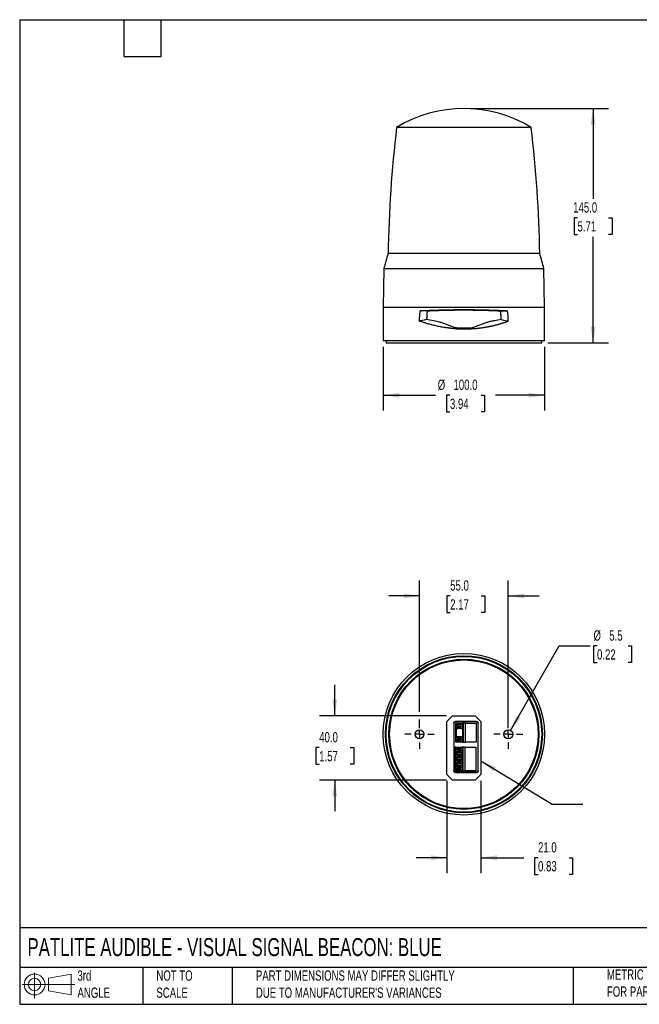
# Model space of a CAD drawing. Header units: millimetres. Extents: x 19 to 819, y 19 to 629.
# Tile 1 of 2: x 19 to 403, y 19 to 629. Entities that reach past the tile are written whole.
import ezdxf

# ---------------------------------------------------------------- set-up
doc = ezdxf.new("R2010")
doc.units = ezdxf.units.MM
doc.header["$LTSCALE"] = 3
doc.linetypes.add('SLD-Center', pattern=[19.05, 15.24, -1.27, 1.27, -1.27])
doc.linetypes.add('SLD-Solid', pattern=[0])
doc.layers.add('CENTER', color=40, linetype='SLD-Center')
doc.layers.add('SLD-DEFPOINTS', color=7, linetype='Continuous')
doc.layers.add('DIMENSIONS', color=140, linetype='SLD-Solid', lineweight=25)
doc.layers.add('TEXT', color=140, linetype='SLD-Solid', lineweight=25)
doc.styles.add('SLDTEXTSTYLE0', font='TXT', dxfattribs={"width": 0.7})
doc.dimstyles.new('SLDDIMSTYLE0', dxfattribs={"dimtxt": 6.474023, "dimasz": 9.906, "dimexe": 0, "dimexo": 0.0625, "dimgap": 1.618506, "dimtad": 0, "dimtih": 1, "dimtoh": 1, "dimrnd": 1e-09, "dimzin": 4, "dimdsep": 46, "dimtxsty": 'SLDTEXTSTYLE0', "dimsah": 1, "dimcen": 0.09, "dimadec": 0, "dimazin": 1, "dimtfac": 1, "dimtofl": 0, "dimtmove": 0, "dimatfit": 3, "dimfxl": 0, "dimfrac": 2, "dimtolj": 1, "dimtzin": 12, "dimarcsym": 0})
doc.dimstyles.new('SLDDIMSTYLE1', dxfattribs={"dimtxt": 6.474023, "dimasz": 9.906, "dimexe": 0, "dimexo": 0.0625, "dimgap": 1.618506, "dimtad": 0, "dimtih": 1, "dimtoh": 1, "dimrnd": 1e-09, "dimzin": 4, "dimdsep": 46, "dimtxsty": 'SLDTEXTSTYLE0', "dimsah": 1, "dimcen": 0.09, "dimadec": 0, "dimazin": 1, "dimtfac": 1, "dimtmove": 0, "dimatfit": 0, "dimfxl": 0, "dimfrac": 2, "dimtolj": 1, "dimtzin": 12, "dimarcsym": 0})
doc.dimstyles.new('SLDDIMSTYLE2', dxfattribs={"dimtxt": 6.474023, "dimasz": 9.906, "dimexe": 0, "dimexo": 0.0625, "dimgap": 1.618506, "dimtad": 0, "dimtih": 1, "dimtoh": 1, "dimrnd": 1e-09, "dimzin": 12, "dimdsep": 46, "dimtxsty": 'SLDTEXTSTYLE0', "dimsah": 1, "dimcen": 0, "dimadec": 0, "dimazin": 3, "dimtfac": 1, "dimtofl": 0, "dimtmove": 0, "dimatfit": 3, "dimfxl": 0, "dimfrac": 2, "dimtolj": 1, "dimtzin": 12, "dimarcsym": 0})
doc.dimstyles.new('SLDDIMSTYLE3', dxfattribs={"dimtxt": 0.18, "dimasz": 9.906, "dimexe": 0, "dimexo": 0.0625, "dimgap": 0, "dimtad": 0, "dimtih": 1, "dimtoh": 1, "dimdec": 0, "dimrnd": 1e-09, "dimzin": 0, "dimdsep": 46, "dimtxsty": 'Standard', "dimsah": 1, "dimcen": 0.09, "dimadec": 0, "dimazin": 0, "dimtfac": 9.906, "dimtdec": 0, "dimtofl": 0, "dimtmove": 0, "dimatfit": 3, "dimfxl": 0, "dimfrac": 2, "dimtolj": 1, "dimtzin": 0, "dimarcsym": 0})

# ---------------------------------------------------------------- blocks, each defined once
blk = doc.blocks.new('Block11')
at = {"color": 7, "linetype": 'SLD-Solid', "lineweight": 18}
for p, q in [((7.77, 15.93), (7.77, 0)), ((16.44, 12.5), (30.53, 15.1)), ((16.44, 4.79), (16.44, 12.5)), ((30.53, 15.1), (30.53, 2.19)), ((0, 8.65), (32.62, 8.65)), ((16.44, 4.79), (30.53, 2.19))]:
    blk.add_line(p, q, dxfattribs=at)
for radius in [6.45, 3.86]:
    blk.add_circle((7.77, 8.65), radius, dxfattribs=at)
blk = doc.blocks.new('Block12')
at = {"layer": 'SLD-DEFPOINTS'}
blk.add_blockref('Block11', (0, 0), dxfattribs=at)
blk = doc.blocks.new('_D')
at = {"layer": 'DIMENSIONS'}
for p, q in [((244.22, 426.05), (244.22, 386.63)), ((344.22, 426.05), (344.22, 386.63)), ((244.22, 396.15), (276.56, 396.15)), ((285.59, 396.15), (283.42, 396.15)), ((283.42, 396.15), (283.42, 385.86)), ((304.83, 396.15), (307.01, 396.15)), ((307.01, 396.15), (307.01, 385.86)), ((344.22, 396.15), (313.86, 396.15)), ((283.42, 385.86), (285.59, 385.86)), ((307.01, 385.86), (304.83, 385.86))]:
    blk.add_line(p, q, dxfattribs=at)
for points in [[(244.22, 396.15), (254.13, 394.63), (254.13, 397.68)], [(344.22, 396.15), (334.31, 397.68), (334.31, 394.63)]]:
    blk.add_solid(points, dxfattribs=at)
at = {"layer": 'DIMENSIONS', "char_height": 6.35, "attachment_point": 1, "style": 'SLDTEXTSTYLE0'}
for s, insert in [('%%c', (278.01, 405.79)), ('100.0', (287.79, 405.79)), ('3.94', (285.59, 394.05))]:
    blk.add_mtext(s, dxfattribs=dict(at, insert=insert))
blk = doc.blocks.new('_D_1')
at = {"layer": 'DIMENSIONS'}
for p, q in [((298.03, 573.66), (383.75, 573.66)), ((374.22, 573.66), (374.22, 517.72)), ((364.6, 505.98), (362.43, 505.98)), ((362.43, 505.98), (362.43, 495.69)), ((383.84, 505.98), (386.01, 505.98)), ((386.01, 505.98), (386.01, 495.69)), ((362.43, 495.69), (364.6, 495.69)), ((374.22, 428.66), (374.22, 494.24)), ((386.01, 495.69), (383.84, 495.69)), ((346.23, 428.66), (383.75, 428.66))]:
    blk.add_line(p, q, dxfattribs=at)
for points in [[(374.22, 573.66), (372.7, 563.76), (375.74, 563.76)], [(374.22, 428.66), (375.74, 438.57), (372.7, 438.57)]]:
    blk.add_solid(points, dxfattribs=at)
at = {"layer": 'DIMENSIONS', "char_height": 6.35, "attachment_point": 1, "style": 'SLDTEXTSTYLE0'}
for s, insert in [('145.0', (361.91, 515.61)), ('5.71', (364.6, 503.88))]:
    blk.add_mtext(s, dxfattribs=dict(at, insert=insert))
blk = doc.blocks.new('_D_2')
at = {"layer": 'DIMENSIONS'}
for p, q in [((266.72, 200.03), (266.72, 281.44)), ((321.72, 190.06), (321.72, 281.44)), ((266.72, 271.91), (247.67, 271.91)), ((285.74, 271.91), (283.57, 271.91)), ((283.57, 271.91), (283.57, 261.63)), ((304.98, 271.91), (307.15, 271.91)), ((307.15, 271.91), (307.15, 261.63)), ((321.72, 271.91), (340.77, 271.91)), ((283.57, 261.63), (285.74, 261.63)), ((307.15, 261.63), (304.98, 261.63)), ((266.72, 190.06), (266.72, 195.46))]:
    blk.add_line(p, q, dxfattribs=at)
for points in [[(266.72, 271.91), (256.81, 273.44), (256.81, 270.39)], [(321.72, 271.91), (331.63, 270.39), (331.63, 273.44)]]:
    blk.add_solid(points, dxfattribs=at)
at = {"layer": 'DIMENSIONS', "char_height": 6.35, "attachment_point": 1, "style": 'SLDTEXTSTYLE0'}
for s, insert in [('55.0', (285.74, 281.55)), ('2.17', (285.74, 269.81))]:
    blk.add_mtext(s, dxfattribs=dict(at, insert=insert))
blk = doc.blocks.new('_D_3')
at = {"layer": 'DIMENSIONS'}
for p, q in [((214.22, 197.75), (214.22, 216.8)), ((283.41, 197.75), (204.7, 197.75)), ((204.6, 177.96), (202.43, 177.96)), ((202.43, 177.96), (202.43, 167.67)), ((223.84, 177.96), (226.01, 177.96)), ((226.01, 177.96), (226.01, 167.67)), ((202.43, 167.67), (204.6, 167.67)), ((226.01, 167.67), (223.84, 167.67)), ((283.41, 157.75), (204.7, 157.75)), ((214.22, 157.75), (214.22, 138.7))]:
    blk.add_line(p, q, dxfattribs=at)
for points in [[(214.22, 197.75), (215.74, 207.65), (212.7, 207.65)], [(214.22, 157.75), (212.7, 147.84), (215.74, 147.84)]]:
    blk.add_solid(points, dxfattribs=at)
at = {"layer": 'DIMENSIONS', "char_height": 6.35, "attachment_point": 1, "style": 'SLDTEXTSTYLE0'}
for s, insert in [('40.0', (204.6, 187.6)), ('1.57', (204.6, 175.86))]:
    blk.add_mtext(s, dxfattribs=dict(at, insert=insert))
blk = doc.blocks.new('_D_4')
at = {"layer": 'DIMENSIONS'}
for p, q in [((283.72, 157.44), (283.72, 100.26)), ((304.72, 157.44), (304.72, 100.26)), ((283.72, 109.79), (264.67, 109.79)), ((304.72, 109.79), (331.36, 109.79)), ((340.14, 109.79), (337.96, 109.79)), ((337.96, 109.79), (337.96, 99.5)), ((359.37, 109.79), (361.55, 109.79)), ((361.55, 109.79), (361.55, 99.5)), ((337.96, 99.5), (340.14, 99.5)), ((361.55, 99.5), (359.37, 99.5))]:
    blk.add_line(p, q, dxfattribs=at)
for points in [[(283.72, 109.79), (273.81, 111.31), (273.81, 108.26)], [(304.72, 109.79), (314.63, 108.26), (314.63, 111.31)]]:
    blk.add_solid(points, dxfattribs=at)
at = {"layer": 'DIMENSIONS', "char_height": 6.35, "attachment_point": 1, "style": 'SLDTEXTSTYLE0'}
for s, insert in [('21.0', (340.14, 119.42)), ('0.83', (340.14, 107.68))]:
    blk.add_mtext(s, dxfattribs=dict(at, insert=insert))
blk = doc.blocks.new('_D_5')
at = {"layer": 'DIMENSIONS'}
for p, q in [((323.1, 188.63), (353.29, 240.92)), ((353.29, 240.92), (372.34, 240.92)), ((376.69, 240.92), (374.51, 240.92)), ((374.51, 240.92), (374.51, 230.63)), ((395.92, 240.92), (398.1, 240.92)), ((398.1, 240.92), (398.1, 230.63)), ((374.51, 230.63), (376.69, 230.63)), ((398.1, 230.63), (395.92, 230.63))]:
    blk.add_line(p, q, dxfattribs=at)
blk.add_solid([(323.1, 188.63), (329.37, 196.44), (326.73, 197.97)], dxfattribs=at)
at = {"layer": 'DIMENSIONS', "char_height": 6.35, "attachment_point": 1, "style": 'SLDTEXTSTYLE0'}
for s, insert in [('%%c', (374.49, 250.56)), ('5.5', (384.27, 250.56)), ('0.22', (376.69, 238.82))]:
    blk.add_mtext(s, dxfattribs=dict(at, insert=insert))
blk = doc.blocks.new('SW_CENTERMARKSYMBOL_0')
at = {"layer": 'CENTER', "color": 0}
for p, q in [((0, 5.08), (0, 9.04)), ((-5.08, 0), (-9.04, 0)), ((0, 0), (-2.54, 0)), ((0, 0), (0, 2.54)), ((0, 0), (0, -2.54)), ((0, 0), (2.54, 0)), ((5.08, 0), (9.04, 0)), ((0, -5.08), (0, -9.04))]:
    blk.add_line(p, q, dxfattribs=at)
blk = doc.blocks.new('SW_CENTERMARKSYMBOL_1')
at = {"layer": 'CENTER', "color": 0}
for p, q in [((0, 5.08), (0, 9.04)), ((-5.08, 0), (-9.04, 0)), ((0, 0), (-2.54, 0)), ((0, 0), (0, 2.54)), ((0, 0), (0, -2.54)), ((0, 0), (2.54, 0)), ((5.08, 0), (9.04, 0)), ((0, -5.08), (0, -9.04))]:
    blk.add_line(p, q, dxfattribs=at)

msp = doc.modelspace()

# ---------------------------------------------------------------- linework, layer by layer
for p, q in [((335.902, 561.945), (252.539, 561.945)), ((341.176, 483.803), (247.265, 483.803)), ((244.639, 474.661), (244.221, 450.661)), ((244.639, 474.661), (343.802, 474.661)), ((344.221, 450.661), (343.802, 474.661)), ((244.221, 450.661), (244.221, 429.861)), ((244.221, 450.661), (344.221, 450.661)), ((271.537, 448.419), (267.221, 448.461)), ((316.904, 448.419), (321.221, 448.461)), ((344.221, 429.861), (344.221, 450.661)), ((288.239, 437.402), (288.236, 437.387)), ((344.221, 429.861), (244.221, 429.861)), ((246.021, 429.861), (246.021, 428.661)), ((246.021, 428.661), (294.221, 428.661)), ((294.221, 428.661), (342.421, 428.661)), ((342.421, 428.661), (342.421, 429.861)), ((283.721, 194.246), (287.221, 197.746)), ((287.221, 197.746), (301.221, 197.746)), ((301.221, 197.746), (304.721, 194.246)), ((283.721, 161.246), (283.721, 194.246)), ((287.968, 193.199), (287.968, 163.593)), ((288.101, 193.067), (287.968, 193.199)), ((288.101, 163.726), (288.101, 193.067)), ((302.074, 194.199), (288.968, 194.199)), ((288.968, 194.199), (289.1, 194.066)), ((289.1, 194.066), (301.941, 194.066)), ((289.171, 181.336), (289.171, 193.156)), ((289.484, 193.156), (289.171, 193.156)), ((289.484, 193.156), (289.484, 192.173)), ((289.484, 184.553), (289.484, 189.94)), ((290.138, 192.056), (289.508, 192.056)), ((289.508, 190.056), (290.138, 190.056)), ((289.516, 190.056), (289.516, 192.056)), ((289.718, 193.156), (289.718, 192.487)), ((289.718, 193.156), (293.405, 193.156)), ((289.718, 184.867), (289.718, 189.626)), ((290.138, 192.396), (290.138, 191.556)), ((290.138, 192.396), (292.344, 192.396)), ((290.562, 191.338), (290.138, 191.556)), ((290.138, 191.556), (292.344, 191.556)), ((290.562, 190.775), (290.138, 190.556)), ((290.138, 190.556), (290.138, 189.716)), ((292.344, 190.556), (290.138, 190.556)), ((292.344, 189.716), (290.138, 189.716)), ((290.562, 191.338), (292.768, 191.338)), ((290.562, 191.338), (290.562, 190.775)), ((290.562, 190.775), (292.768, 190.775)), ((292.344, 191.556), (292.344, 192.396)), ((293.405, 192.396), (292.344, 192.396)), ((292.344, 191.556), (292.768, 191.338)), ((292.344, 190.556), (292.768, 190.775)), ((292.344, 189.716), (292.344, 190.556)), ((292.344, 189.716), (293.405, 189.716)), ((292.768, 190.775), (292.768, 191.338)), ((293.405, 193.156), (293.405, 192.396)), ((293.829, 193.156), (293.405, 193.156)), ((293.405, 192.396), (293.405, 189.716)), ((293.405, 189.716), (293.405, 184.776)), ((293.829, 193.156), (293.829, 181.336)), ((295.052, 193.156), (293.829, 193.156)), ((295.052, 193.156), (295.052, 181.336)), ((295.052, 193.156), (301.871, 193.156)), ((301.871, 193.156), (301.871, 181.336)), ((301.941, 194.066), (302.074, 194.199)), ((303.073, 193.199), (302.94, 193.067)), ((302.94, 193.067), (302.94, 163.726)), ((303.073, 163.593), (303.073, 193.199)), ((304.721, 194.246), (304.721, 161.246)), ((290.138, 184.436), (289.508, 184.436)), ((289.516, 182.436), (289.516, 184.436)), ((290.138, 184.776), (290.138, 183.936)), ((290.138, 184.776), (292.344, 184.776)), ((290.138, 183.936), (292.344, 183.936)), ((290.138, 183.936), (290.562, 183.718)), ((290.138, 182.936), (290.562, 183.155)), ((290.138, 182.936), (290.138, 182.096)), ((292.344, 182.936), (290.138, 182.936)), ((292.768, 183.718), (290.562, 183.718)), ((290.562, 183.718), (290.562, 183.155)), ((292.768, 183.155), (290.562, 183.155)), ((292.344, 183.936), (292.344, 184.776)), ((292.344, 184.776), (293.405, 184.776)), ((292.768, 183.718), (292.344, 183.936)), ((292.768, 183.155), (292.344, 182.936)), ((292.344, 182.096), (292.344, 182.936)), ((292.768, 183.155), (292.768, 183.718)), ((293.405, 184.776), (293.405, 182.096)), ((288.871, 163.636), (288.871, 178.336)), ((289.184, 178.336), (288.871, 178.336)), ((289.484, 181.336), (289.171, 181.336)), ((289.184, 178.336), (289.184, 177.353)), ((289.838, 177.236), (289.208, 177.236)), ((289.216, 175.236), (289.216, 177.236)), ((289.418, 178.336), (289.418, 177.667)), ((289.418, 178.336), (293.105, 178.336)), ((289.484, 181.336), (289.484, 182.32)), ((289.718, 181.336), (289.484, 181.336)), ((289.508, 182.436), (290.138, 182.436)), ((289.718, 182.006), (289.718, 181.336)), ((293.405, 181.336), (289.718, 181.336)), ((289.838, 177.576), (289.838, 176.736)), ((289.838, 177.576), (292.044, 177.576)), ((292.344, 182.096), (290.138, 182.096)), ((292.044, 176.736), (292.044, 177.576)), ((293.105, 177.576), (292.044, 177.576)), ((292.344, 182.096), (293.405, 182.096)), ((293.105, 178.336), (293.105, 177.576)), ((293.529, 178.336), (293.105, 178.336)), ((293.105, 177.576), (293.105, 174.896)), ((293.405, 182.096), (293.405, 181.336)), ((293.405, 181.336), (293.829, 181.336)), ((293.529, 178.336), (293.529, 163.636)), ((294.752, 178.336), (293.529, 178.336)), ((293.829, 181.336), (295.052, 181.336)), ((294.752, 178.336), (294.752, 163.636)), ((294.752, 178.336), (301.571, 178.336)), ((301.871, 181.336), (295.052, 181.336)), ((301.571, 178.336), (301.571, 163.636)), ((289.184, 173.853), (289.184, 175.12)), ((289.184, 171.621), (289.184, 170.352)), ((289.208, 175.236), (289.838, 175.236)), ((289.838, 173.736), (289.208, 173.736)), ((289.208, 171.736), (289.838, 171.736)), ((289.216, 171.736), (289.216, 173.736)), ((289.418, 174.806), (289.418, 174.167)), ((289.418, 171.306), (289.418, 170.667)), ((289.838, 176.736), (292.044, 176.736)), ((290.262, 176.518), (289.838, 176.736)), ((290.262, 175.955), (289.838, 175.736)), ((289.838, 175.736), (289.838, 174.896)), ((289.838, 175.736), (292.044, 175.736)), ((292.044, 174.896), (289.838, 174.896)), ((289.838, 174.076), (289.838, 173.236)), ((289.838, 174.076), (292.044, 174.076)), ((289.838, 173.236), (290.262, 173.018)), ((289.838, 173.236), (292.044, 173.236)), ((290.262, 172.455), (289.838, 172.236)), ((289.838, 172.236), (289.838, 171.396)), ((292.044, 172.236), (289.838, 172.236)), ((292.044, 171.396), (289.838, 171.396)), ((290.262, 176.518), (292.468, 176.518)), ((290.262, 176.518), (290.262, 175.955)), ((290.262, 175.955), (292.468, 175.955)), ((290.262, 173.018), (292.468, 173.018)), ((290.262, 173.018), (290.262, 172.455)), ((292.468, 172.455), (290.262, 172.455)), ((292.044, 176.736), (292.468, 176.518)), ((292.044, 175.736), (292.468, 175.955)), ((292.044, 174.896), (292.044, 175.736)), ((293.105, 174.896), (292.044, 174.896)), ((292.044, 173.236), (292.044, 174.076)), ((292.044, 174.076), (293.105, 174.076)), ((292.468, 173.018), (292.044, 173.236)), ((292.044, 172.236), (292.468, 172.455)), ((292.044, 171.396), (292.044, 172.236)), ((293.105, 171.396), (292.044, 171.396)), ((292.468, 175.955), (292.468, 176.518)), ((292.468, 172.455), (292.468, 173.018)), ((293.105, 174.076), (293.105, 174.896)), ((293.105, 174.076), (293.105, 171.396)), ((293.105, 170.576), (293.105, 171.396)), ((289.184, 168.121), (289.184, 166.852)), ((289.184, 164.621), (289.184, 163.636)), ((289.838, 170.236), (289.208, 170.236)), ((289.208, 168.236), (289.838, 168.236)), ((289.838, 166.736), (289.208, 166.736)), ((289.208, 164.736), (289.838, 164.736)), ((289.216, 168.236), (289.216, 170.236)), ((289.216, 164.736), (289.216, 166.736)), ((289.418, 167.806), (289.418, 167.167)), ((289.838, 170.576), (289.838, 169.736)), ((289.838, 170.576), (292.044, 170.576)), ((289.838, 169.736), (290.262, 169.518)), ((289.838, 169.736), (292.044, 169.736)), ((290.262, 168.955), (289.838, 168.736)), ((289.838, 168.736), (289.838, 167.896)), ((292.044, 168.736), (289.838, 168.736)), ((292.044, 167.896), (289.838, 167.896)), ((289.838, 167.076), (289.838, 166.236)), ((289.838, 167.076), (292.044, 167.076)), ((289.838, 166.236), (290.262, 166.018)), ((292.044, 166.236), (289.838, 166.236)), ((289.838, 165.236), (290.262, 165.455)), ((289.838, 165.236), (289.838, 164.396)), ((292.044, 165.236), (289.838, 165.236)), ((290.262, 169.518), (292.468, 169.518)), ((290.262, 169.518), (290.262, 168.955)), ((292.468, 168.955), (290.262, 168.955)), ((292.468, 166.018), (290.262, 166.018)), ((290.262, 166.018), (290.262, 165.455)), ((292.468, 165.455), (290.262, 165.455)), ((292.044, 169.736), (292.044, 170.576)), ((292.044, 170.576), (293.105, 170.576)), ((292.468, 169.518), (292.044, 169.736)), ((292.044, 168.736), (292.468, 168.955)), ((292.044, 167.896), (292.044, 168.736)), ((293.105, 167.896), (292.044, 167.896)), ((292.044, 166.236), (292.044, 167.076)), ((292.044, 167.076), (293.105, 167.076)), ((292.468, 166.018), (292.044, 166.236)), ((292.468, 165.455), (292.044, 165.236)), ((292.044, 164.396), (292.044, 165.236)), ((292.468, 168.955), (292.468, 169.518)), ((292.468, 165.455), (292.468, 166.018)), ((293.105, 170.576), (293.105, 167.896)), ((293.105, 167.076), (293.105, 167.896)), ((293.105, 167.076), (293.105, 164.396)), ((287.221, 157.746), (283.721, 161.246)), ((287.968, 163.593), (288.101, 163.726)), ((289.184, 163.636), (288.871, 163.636)), ((289.1, 162.727), (288.968, 162.594)), ((288.968, 162.594), (302.074, 162.594)), ((301.941, 162.727), (289.1, 162.727)), ((289.418, 164.306), (289.418, 163.636)), ((293.105, 163.636), (289.418, 163.636)), ((292.044, 164.396), (289.838, 164.396)), ((292.044, 164.396), (293.105, 164.396)), ((293.105, 164.396), (293.105, 163.636)), ((293.105, 163.636), (293.529, 163.636)), ((293.529, 163.636), (294.752, 163.636)), ((301.571, 163.636), (294.752, 163.636)), ((304.721, 161.246), (301.221, 157.746)), ((302.074, 162.594), (301.941, 162.727)), ((302.94, 163.726), (303.073, 163.593)), ((301.221, 157.746), (287.221, 157.746))]:
    msp.add_line(p, q)
at = {"flags": 128}
for points in [[(267.741, 442.275), (267.169, 442.155), (266.721, 442.061)], [(269.681, 442.682), (268.594, 442.454), (267.741, 442.275)], [(271.146, 442.989), (270.325, 442.817), (269.681, 442.682)], [(317.295, 442.989), (318.19, 442.801), (318.893, 442.654)], [(318.893, 442.654), (319.884, 442.446), (320.662, 442.283)], [(320.662, 442.283), (321.255, 442.159), (321.721, 442.061)], [(288.326, 437.793), (288.283, 437.598), (288.239, 437.402)], [(288.385, 438.058), (288.356, 437.926), (288.326, 437.793)], [(300.103, 437.846), (300.079, 437.952), (300.056, 438.058)], [(300.13, 437.724), (300.117, 437.785), (300.103, 437.846)], [(300.205, 437.387), (300.168, 437.555), (300.13, 437.724)]]:
    msp.add_lwpolyline(points, dxfattribs=at)
for centre, radius in [((294.221, 186.246), 50), ((294.221, 186.246), 48.617), ((294.221, 186.246), 48.6), ((294.221, 186.246), 48.2), ((294.221, 186.246), 46.5), ((294.221, 186.246), 46), ((266.721, 186.246), 2.75), ((321.721, 186.246), 2.75)]:
    msp.add_circle(centre, radius)
for centre, radius, start, end in [((294.221, 493.661), 80, 58.599006, 121.400994), ((1007.17, 471.767), 760, 173.185513, 179.092549), ((-418.729, 471.767), 760, 0.907451, 6.814487), ((438.128, 424.042), 200, 162.613987, 165.339068), ((150.313, 424.042), 200, 14.660932, 17.386013)]:
    msp.add_arc(centre, radius, start, end)
for points, knots in [([(266.721, 442.061), (266.721, 442.256), (266.723, 442.644), (266.736, 443.227), (266.756, 443.81), (266.785, 444.392), (266.822, 444.974), (266.868, 445.556), (266.921, 446.138), (266.983, 446.719), (267.054, 447.301), (267.132, 447.882), (267.191, 448.268), (267.221, 448.461)], [0, 0, 0, 0, 0.0905782, 0.1811451, 0.2717267, 0.3623487, 0.4530372, 0.5438178, 0.6347163, 0.7257584, 0.8169694, 0.9083749, 1, 1, 1, 1]), ([(267.221, 448.461), (267.415, 448.471), (267.801, 448.491), (268.383, 448.52), (268.963, 448.549), (269.54, 448.577), (270.115, 448.603), (270.686, 448.63), (271.254, 448.655), (271.819, 448.68), (272.38, 448.703), (272.936, 448.726), (273.862, 448.764), (275.159, 448.813), (276.832, 448.872), (278.49, 448.925), (280.061, 448.97), (281.55, 449.008), (282.963, 449.04), (284.378, 449.069), (285.792, 449.093), (287.206, 449.114), (288.618, 449.132), (290.026, 449.145), (291.43, 449.154), (292.827, 449.16), (293.757, 449.161), (294.221, 449.161)], [0, 0, 0, 0, 0.0242337, 0.0481796, 0.0718376, 0.0952077, 0.1182901, 0.1410846, 0.1635914, 0.1858103, 0.2077414, 0.2293848, 0.2507404, 0.3150853, 0.3780561, 0.439653, 0.4998767, 0.5511655, 0.6021698, 0.6528898, 0.703326, 0.7534786, 0.803348, 0.8529345, 0.9022384, 0.9512601, 1, 1, 1, 1]), ([(271.528, 448.361), (271.503, 448.183), (271.451, 447.825), (271.385, 447.288), (271.326, 446.751), (271.276, 446.214), (271.234, 445.677), (271.2, 445.139), (271.174, 444.602), (271.156, 444.064), (271.146, 443.526), (271.146, 443.168), (271.146, 442.989)], [0, 0, 0, 0, 0.1007327, 0.2012216, 0.3014969, 0.4015888, 0.5015277, 0.6013441, 0.7010688, 0.8007324, 0.9003659, 1, 1, 1, 1]), ([(271.537, 448.419), (271.734, 448.428), (272.122, 448.445), (272.701, 448.471), (273.267, 448.495), (273.82, 448.519), (274.359, 448.541), (274.885, 448.562), (275.397, 448.582), (275.895, 448.6), (276.379, 448.618), (277.623, 448.663), (279.623, 448.728), (282.488, 448.805), (285.362, 448.866), (288.307, 448.91), (291.237, 448.937), (294.173, 448.946), (297.095, 448.938), (300.023, 448.912), (303, 448.868), (305.31, 448.819), (306.965, 448.778), (307.972, 448.75), (309.007, 448.72), (310.068, 448.687), (311.154, 448.651), (312.266, 448.611), (313.4, 448.568), (314.555, 448.522), (315.73, 448.472), (316.509, 448.437), (316.904, 448.419)], [0, 0, 0, 0, 0.0143573, 0.0282857, 0.0417932, 0.0548871, 0.0675739, 0.0798599, 0.0917506, 0.1032512, 0.1143663, 0.1251001, 0.1885483, 0.2492806, 0.314021, 0.3746555, 0.4375258, 0.4996154, 0.5598472, 0.6217858, 0.6850632, 0.7499902, 0.7713857, 0.7935442, 0.81648, 0.8402086, 0.8647466, 0.890111, 0.9163125, 0.9433576, 0.9712519, 1, 1, 1, 1]), ([(294.221, 449.161), (294.464, 449.161), (294.952, 449.161), (295.685, 449.159), (296.42, 449.157), (297.156, 449.153), (297.894, 449.148), (298.633, 449.143), (299.373, 449.136), (300.114, 449.128), (300.856, 449.119), (301.598, 449.109), (302.341, 449.098), (303.084, 449.086), (303.827, 449.073), (304.57, 449.059), (305.313, 449.043), (306.055, 449.027), (306.796, 449.01), (307.537, 448.991), (308.579, 448.964), (309.929, 448.925), (311.586, 448.873), (313.259, 448.814), (314.715, 448.759), (315.959, 448.708), (316.994, 448.664), (318.041, 448.617), (319.096, 448.567), (320.161, 448.516), (320.865, 448.48), (321.221, 448.461)], [0, 0, 0, 0, 0.0256201, 0.0513133, 0.0770799, 0.1029197, 0.128833, 0.1548196, 0.1808798, 0.2070134, 0.2332207, 0.2595015, 0.2858561, 0.3122843, 0.3387863, 0.3653622, 0.3920119, 0.4187355, 0.445533, 0.4724046, 0.4993502, 0.5595186, 0.6210807, 0.6840371, 0.748388, 0.7880078, 0.8285537, 0.8700258, 0.9124242, 0.9557489, 1, 1, 1, 1]), ([(317.295, 442.989), (317.295, 443.168), (317.295, 443.526), (317.285, 444.064), (317.267, 444.602), (317.241, 445.139), (317.207, 445.677), (317.165, 446.214), (317.115, 446.751), (317.056, 447.288), (316.99, 447.825), (316.938, 448.183), (316.913, 448.361)], [0, 0, 0, 0, 0.0996343, 0.1992679, 0.2989317, 0.3986564, 0.4984729, 0.5984117, 0.6985035, 0.7987787, 0.8992675, 1, 1, 1, 1]), ([(288.236, 437.387), (288.021, 437.403), (287.593, 437.437), (286.951, 437.493), (286.309, 437.554), (285.667, 437.621), (285.025, 437.693), (284.383, 437.77), (283.742, 437.853), (283.102, 437.941), (281.737, 438.139), (279.649, 438.489), (276.915, 439.048), (274.228, 439.696), (272.166, 440.269), (270.652, 440.727), (269.674, 441.037), (268.691, 441.363), (267.702, 441.704), (267.05, 441.942), (266.721, 442.061)], [0, 0, 0, 0, 0.0274584, 0.0549899, 0.082596, 0.1102786, 0.1380392, 0.1658796, 0.1938014, 0.2218062, 0.2498957, 0.3734376, 0.4998866, 0.622621, 0.7499212, 0.7978766, 0.8468588, 0.8968714, 0.9479174, 1, 1, 1, 1]), ([(288.385, 438.058), (287.629, 438.304), (286.884, 438.57), (285.411, 439.127), (284.682, 439.418), (283.232, 439.997), (282.508, 440.286), (281.061, 440.817), (280.339, 441.058), (278.175, 441.693), (276.734, 441.995), (273.897, 442.523), (272.499, 442.753), (271.146, 442.989)], [0, 0, 0, 0, 0.125, 0.125, 0.25, 0.25, 0.375, 0.375, 0.5, 0.5, 0.75, 0.75, 1, 1, 1, 1]), ([(317.295, 442.989), (315.941, 442.753), (314.549, 442.524), (312.414, 442.127), (311.693, 441.984), (310.246, 441.659), (309.521, 441.475), (308.075, 441.05), (307.354, 440.808), (305.912, 440.278), (305.191, 439.99), (303.745, 439.412), (303.019, 439.123), (301.551, 438.568), (300.809, 438.303), (300.056, 438.058)], [0, 0, 0, 0, 0.25, 0.25, 0.375, 0.375, 0.5, 0.5, 0.625, 0.625, 0.75, 0.75, 0.875, 0.875, 1, 1, 1, 1]), ([(307.981, 438.36), (308.181, 438.395), (308.582, 438.467), (309.179, 438.579), (309.775, 438.695), (310.369, 438.816), (310.961, 438.94), (311.55, 439.07), (312.138, 439.203), (312.723, 439.34), (313.307, 439.482), (313.693, 439.58), (313.886, 439.628)], [0, 0, 0, 0, 0.0991258, 0.1983911, 0.2978164, 0.3974221, 0.4972286, 0.5972565, 0.6975267, 0.7980598, 0.898877, 1, 1, 1, 1]), ([(313.886, 439.628), (314.126, 439.69), (314.606, 439.814), (315.08, 439.943), (315.317, 440.007)], [0, 0, 0, 0, 0.4995684, 1, 1, 1, 1]), ([(315.317, 440.007), (315.517, 440.063), (315.918, 440.174), (316.514, 440.345), (317.106, 440.521), (317.695, 440.7), (318.281, 440.883), (318.863, 441.07), (319.442, 441.261), (320.017, 441.455), (320.589, 441.654), (321.157, 441.855), (321.533, 441.993), (321.721, 442.061)], [0, 0, 0, 0, 0.08973302, 0.17963952, 0.26973972, 0.36005397, 0.4506029, 0.54140745, 0.63248875, 0.72386784, 0.81556554, 0.9076025, 1, 1, 1, 1]), ([(288.385, 438.058), (288.598, 438.042), (289.023, 438.009), (289.663, 437.966), (290.306, 437.929), (290.952, 437.898), (291.601, 437.872), (292.252, 437.852), (292.906, 437.838), (293.562, 437.83), (294.395, 437.826), (295.402, 437.834), (296.579, 437.861), (297.747, 437.908), (298.906, 437.971), (299.673, 438.029), (300.056, 438.058)], [0, 0, 0, 0, 0.054944, 0.11002981, 0.16526188, 0.22064464, 0.27618248, 0.33187976, 0.38774079, 0.44376985, 0.49997118, 0.60106546, 0.70159009, 0.80157024, 0.90103154, 1, 1, 1, 1]), ([(300.405, 437.402), (300.528, 437.412), (300.773, 437.431), (301.018, 437.452), (301.141, 437.463)], [0, 0, 0, 0, 0.49999, 1, 1, 1, 1]), ([(301.141, 437.463), (301.36, 437.482), (301.8, 437.522), (302.458, 437.588), (303.114, 437.658), (303.769, 437.735), (304.423, 437.817), (305.075, 437.904), (305.727, 437.996), (306.377, 438.094), (306.808, 438.163), (307.024, 438.198)], [0, 0, 0, 0, 0.1104889, 0.2210681, 0.3317664, 0.4426121, 0.5536324, 0.6648539, 0.7763036, 0.8880095, 1, 1, 1, 1]), ([(307.024, 438.198), (307.184, 438.224), (307.504, 438.277), (307.822, 438.332), (307.981, 438.36)], [0, 0, 0, 0, 0.4995175, 1, 1, 1, 1]), ([(287.968, 193.199), (287.968, 193.317), (287.99, 193.444), (288.087, 193.69), (288.163, 193.809), (288.358, 194.004), (288.477, 194.08), (288.723, 194.177), (288.85, 194.199), (288.968, 194.199)], [0, 0, 0, 0, 0.25, 0.25, 0.5, 0.5, 0.75, 0.75, 1, 1, 1, 1]), ([(288.101, 193.067), (288.101, 193.185), (288.122, 193.312), (288.22, 193.558), (288.296, 193.676), (288.491, 193.871), (288.609, 193.947), (288.855, 194.045), (288.982, 194.066), (289.1, 194.066)], [0, 0, 0, 0, 0.25, 0.25, 0.5, 0.5, 0.75, 0.75, 1, 1, 1, 1]), ([(289.484, 193.156), (289.484, 193.156), (289.504, 193.156), (289.585, 193.156), (289.646, 193.156), (289.718, 193.156)], [0, 0, 0, 0, 0.5, 0.5, 1, 1, 1, 1]), ([(289.484, 192.173), (289.485, 192.188), (289.486, 192.218), (289.497, 192.264), (289.514, 192.308), (289.549, 192.365), (289.609, 192.43), (289.683, 192.468), (289.718, 192.487)], [0, 0, 0, 0, 0.1242018, 0.249784, 0.3742858, 0.499299, 0.7631649, 1, 1, 1, 1]), ([(289.508, 192.056), (289.502, 192.071), (289.488, 192.109), (289.485, 192.148), (289.484, 192.173)], [0, 0, 0, 0, 0.3872197, 1, 1, 1, 1]), ([(289.484, 189.94), (289.485, 189.964), (289.488, 190.004), (289.502, 190.042), (289.508, 190.056)], [0, 0, 0, 0, 0.61303263, 1, 1, 1, 1]), ([(289.718, 189.626), (289.701, 189.635), (289.665, 189.652), (289.617, 189.683), (289.575, 189.72), (289.542, 189.76), (289.515, 189.803), (289.497, 189.847), (289.486, 189.894), (289.485, 189.925), (289.484, 189.94)], [0, 0, 0, 0, 0.1144074, 0.2356401, 0.363569, 0.4979419, 0.6138045, 0.7488153, 0.8748593, 1, 1, 1, 1]), ([(289.718, 192.487), (289.836, 192.52), (290.072, 192.587), (290.353, 192.522), (290.488, 192.419), (290.517, 192.396)], [0, 0, 0, 0, 0.4399201, 0.8779925, 1, 1, 1, 1]), ([(290.507, 189.716), (290.433, 189.668), (290.185, 189.507), (289.91, 189.577), (289.718, 189.626)], [0, 0, 0, 0, 0.3012052, 1, 1, 1, 1]), ([(301.941, 194.066), (302.059, 194.066), (302.186, 194.045), (302.432, 193.947), (302.55, 193.871), (302.745, 193.676), (302.821, 193.558), (302.919, 193.312), (302.94, 193.185), (302.94, 193.067)], [0, 0, 0, 0, 0.25, 0.25, 0.5, 0.5, 0.75, 0.75, 1, 1, 1, 1]), ([(302.074, 194.199), (302.191, 194.199), (302.318, 194.177), (302.565, 194.08), (302.683, 194.004), (302.878, 193.809), (302.954, 193.69), (303.051, 193.444), (303.073, 193.317), (303.073, 193.199)], [0, 0, 0, 0, 0.25, 0.25, 0.5, 0.5, 0.75, 0.75, 1, 1, 1, 1]), ([(289.484, 184.553), (289.485, 184.568), (289.486, 184.598), (289.497, 184.644), (289.514, 184.688), (289.549, 184.745), (289.609, 184.81), (289.683, 184.848), (289.718, 184.867)], [0, 0, 0, 0, 0.12418028, 0.24978399, 0.37428716, 0.49929901, 0.76316495, 1, 1, 1, 1]), ([(289.508, 184.436), (289.502, 184.451), (289.488, 184.489), (289.485, 184.528), (289.484, 184.553)], [0, 0, 0, 0, 0.38696707, 1, 1, 1, 1]), ([(289.718, 184.867), (289.836, 184.9), (290.072, 184.967), (290.353, 184.902), (290.488, 184.799), (290.517, 184.776)], [0, 0, 0, 0, 0.4403551, 0.8784911, 1, 1, 1, 1]), ([(289.184, 178.336), (289.184, 178.336), (289.204, 178.336), (289.285, 178.336), (289.346, 178.336), (289.418, 178.336)], [0, 0, 0, 0, 0.5, 0.5, 1, 1, 1, 1]), ([(289.184, 177.353), (289.185, 177.368), (289.186, 177.398), (289.197, 177.444), (289.214, 177.488), (289.249, 177.545), (289.309, 177.61), (289.383, 177.648), (289.418, 177.667)], [0, 0, 0, 0, 0.12420181, 0.24978399, 0.37428576, 0.49929901, 0.76316495, 1, 1, 1, 1]), ([(289.208, 177.236), (289.202, 177.251), (289.188, 177.289), (289.185, 177.328), (289.184, 177.353)], [0, 0, 0, 0, 0.3872197, 1, 1, 1, 1]), ([(289.418, 177.667), (289.536, 177.7), (289.772, 177.767), (290.053, 177.702), (290.188, 177.599), (290.217, 177.576)], [0, 0, 0, 0, 0.43992013, 0.87799254, 1, 1, 1, 1]), ([(289.484, 182.32), (289.485, 182.344), (289.488, 182.384), (289.502, 182.422), (289.508, 182.436)], [0, 0, 0, 0, 0.6127802, 1, 1, 1, 1]), ([(289.718, 182.006), (289.701, 182.015), (289.665, 182.032), (289.617, 182.063), (289.575, 182.1), (289.542, 182.14), (289.515, 182.183), (289.497, 182.227), (289.486, 182.274), (289.485, 182.305), (289.484, 182.32)], [0, 0, 0, 0, 0.1144074, 0.2356401, 0.363569, 0.4979419, 0.6138045, 0.7488153, 0.8749262, 1, 1, 1, 1]), ([(290.507, 182.096), (290.433, 182.048), (290.185, 181.887), (289.91, 181.957), (289.718, 182.006)], [0, 0, 0, 0, 0.3017984, 1, 1, 1, 1]), ([(289.184, 175.12), (289.185, 175.144), (289.188, 175.184), (289.202, 175.222), (289.208, 175.236)], [0, 0, 0, 0, 0.6130326, 1, 1, 1, 1]), ([(289.418, 174.806), (289.401, 174.815), (289.365, 174.832), (289.317, 174.863), (289.275, 174.9), (289.242, 174.94), (289.215, 174.983), (289.197, 175.027), (289.186, 175.074), (289.185, 175.105), (289.184, 175.12)], [0, 0, 0, 0, 0.1144074, 0.2356401, 0.363569, 0.4979419, 0.6138045, 0.7488153, 0.8748997, 1, 1, 1, 1]), ([(289.184, 173.853), (289.185, 173.868), (289.186, 173.898), (289.197, 173.944), (289.214, 173.988), (289.249, 174.045), (289.309, 174.11), (289.383, 174.148), (289.418, 174.167)], [0, 0, 0, 0, 0.1241933, 0.249784, 0.3742863, 0.499299, 0.7631649, 1, 1, 1, 1]), ([(289.208, 173.736), (289.202, 173.751), (289.188, 173.789), (289.185, 173.828), (289.184, 173.853)], [0, 0, 0, 0, 0.3869672, 1, 1, 1, 1]), ([(289.418, 171.306), (289.402, 171.314), (289.369, 171.33), (289.325, 171.358), (289.281, 171.394), (289.24, 171.44), (289.197, 171.515), (289.18, 171.601), (289.188, 171.682), (289.202, 171.72), (289.208, 171.736)], [0, 0, 0, 0, 0.0797201, 0.1632604, 0.2505704, 0.369333, 0.5002259, 0.7503513, 0.8942209, 1, 1, 1, 1]), ([(290.207, 174.896), (290.133, 174.848), (289.885, 174.687), (289.61, 174.757), (289.418, 174.806)], [0, 0, 0, 0, 0.3012052, 1, 1, 1, 1]), ([(289.418, 174.167), (289.536, 174.2), (289.772, 174.267), (290.053, 174.202), (290.188, 174.099), (290.217, 174.076)], [0, 0, 0, 0, 0.4403551, 0.8784911, 1, 1, 1, 1]), ([(290.207, 171.396), (290.133, 171.348), (289.885, 171.187), (289.61, 171.257), (289.418, 171.306)], [0, 0, 0, 0, 0.3012052, 1, 1, 1, 1]), ([(289.418, 170.667), (289.536, 170.7), (289.772, 170.767), (290.053, 170.702), (290.188, 170.599), (290.217, 170.576)], [0, 0, 0, 0, 0.4403551, 0.8784911, 1, 1, 1, 1]), ([(289.208, 170.236), (289.204, 170.247), (289.195, 170.269), (289.186, 170.309), (289.181, 170.379), (289.197, 170.458), (289.24, 170.532), (289.286, 170.584), (289.343, 170.63), (289.394, 170.655), (289.418, 170.667)], [0, 0, 0, 0, 0.0662808, 0.1493594, 0.2494094, 0.4991607, 0.6305191, 0.7479906, 0.8777166, 1, 1, 1, 1]), ([(289.418, 167.806), (289.402, 167.814), (289.369, 167.83), (289.325, 167.858), (289.281, 167.894), (289.24, 167.94), (289.197, 168.015), (289.18, 168.101), (289.188, 168.182), (289.202, 168.22), (289.208, 168.236)], [0, 0, 0, 0, 0.0797206, 0.1632608, 0.2505704, 0.3693405, 0.500226, 0.7503514, 0.8942848, 1, 1, 1, 1]), ([(289.208, 166.736), (289.204, 166.747), (289.195, 166.769), (289.186, 166.809), (289.181, 166.879), (289.197, 166.958), (289.24, 167.032), (289.286, 167.084), (289.343, 167.13), (289.394, 167.155), (289.418, 167.167)], [0, 0, 0, 0, 0.0662236, 0.1493037, 0.2494094, 0.4991607, 0.6305096, 0.7479906, 0.8777168, 1, 1, 1, 1]), ([(289.418, 164.306), (289.402, 164.314), (289.369, 164.33), (289.325, 164.358), (289.281, 164.394), (289.24, 164.44), (289.197, 164.515), (289.18, 164.601), (289.188, 164.682), (289.202, 164.72), (289.208, 164.736)], [0, 0, 0, 0, 0.0797197, 0.16326, 0.2505704, 0.3693254, 0.5002259, 0.7503513, 0.8941575, 1, 1, 1, 1]), ([(290.207, 167.896), (290.133, 167.848), (289.885, 167.687), (289.61, 167.757), (289.418, 167.806)], [0, 0, 0, 0, 0.3012052, 1, 1, 1, 1]), ([(289.418, 167.167), (289.536, 167.2), (289.772, 167.267), (290.053, 167.202), (290.188, 167.099), (290.217, 167.076)], [0, 0, 0, 0, 0.4403551, 0.8784911, 1, 1, 1, 1]), ([(288.968, 162.594), (288.85, 162.594), (288.723, 162.615), (288.477, 162.713), (288.358, 162.789), (288.163, 162.984), (288.087, 163.102), (287.99, 163.348), (287.968, 163.476), (287.968, 163.593)], [0, 0, 0, 0, 0.25, 0.25, 0.5, 0.5, 0.75, 0.75, 1, 1, 1, 1]), ([(289.1, 162.727), (288.982, 162.727), (288.855, 162.748), (288.609, 162.846), (288.491, 162.922), (288.296, 163.117), (288.22, 163.235), (288.122, 163.481), (288.101, 163.608), (288.101, 163.726)], [0, 0, 0, 0, 0.25, 0.25, 0.5, 0.5, 0.75, 0.75, 1, 1, 1, 1]), ([(289.418, 163.636), (289.359, 163.636), (289.237, 163.636), (289.174, 163.636), (289.187, 163.636), (289.188, 163.636)], [0, 0, 0, 0, 0.4586918, 0.9426878, 1, 1, 1, 1]), ([(290.207, 164.396), (290.133, 164.348), (289.885, 164.187), (289.61, 164.257), (289.418, 164.306)], [0, 0, 0, 0, 0.3017984, 1, 1, 1, 1]), ([(302.94, 163.726), (302.94, 163.608), (302.919, 163.481), (302.821, 163.235), (302.745, 163.117), (302.55, 162.922), (302.432, 162.846), (302.186, 162.748), (302.059, 162.727), (301.941, 162.727)], [0, 0, 0, 0, 0.25, 0.25, 0.5, 0.5, 0.75, 0.75, 1, 1, 1, 1]), ([(303.073, 163.593), (303.073, 163.476), (303.051, 163.348), (302.954, 163.102), (302.878, 162.984), (302.683, 162.789), (302.565, 162.713), (302.318, 162.615), (302.191, 162.594), (302.074, 162.594)], [0, 0, 0, 0, 0.25, 0.25, 0.5, 0.5, 0.75, 0.75, 1, 1, 1, 1])]:
    msp.add_open_spline(points, degree=3, knots=knots)
for points in [[(271.528, 448.361), (271.531, 448.38), (271.534, 448.399), (271.537, 448.419)], [(316.913, 448.361), (316.91, 448.38), (316.907, 448.399), (316.904, 448.419)], [(321.721, 442.061), (321.721, 444.213), (321.553, 446.346), (321.221, 448.461)], [(288.236, 437.387), (290.211, 437.238), (292.221, 437.162), (294.221, 437.161)], [(294.221, 437.161), (296.234, 437.161), (298.231, 437.238), (300.205, 437.387)], [(300.205, 437.387), (300.272, 437.392), (300.339, 437.397), (300.405, 437.402)]]:
    msp.add_open_spline(points, degree=3)
at = {"layer": 'TEXT'}
for p, q in [((19.05, 628.65), (819.15, 628.65)), ((19.05, 628.65), (19.05, 19.05)), ((83.82, 605.79), (83.82, 628.65)), ((106.68, 605.79), (106.68, 628.65)), ((83.82, 605.79), (106.68, 605.79)), ((819.15, 66.378), (19.05, 66.378)), ((819.15, 41.91), (19.05, 41.91)), ((95.25, 41.91), (95.25, 19.05)), ((150.635, 41.91), (150.635, 19.05)), ((361.939, 41.91), (361.939, 19.05)), ((19.05, 19.05), (819.15, 19.05))]:
    msp.add_line(p, q, dxfattribs=at)

# ---------------------------------------------------------------- block references
at = {"layer": 'CENTER'}
for name, p in [('SW_CENTERMARKSYMBOL_1', (266.721, 186.246)), ('SW_CENTERMARKSYMBOL_0', (321.721, 186.246))]:
    msp.add_blockref(name, p, dxfattribs=at)
at = {"layer": 'SLD-DEFPOINTS'}
msp.add_blockref('Block12', (20.514, 22.662), dxfattribs=at)

# ---------------------------------------------------------------- texts
at = {"layer": 'TEXT', "attachment_point": 1, "style": 'SLDTEXTSTYLE0'}
for s, insert, char_height in [('PATLITE AUDIBLE - VISUAL SIGNAL BEACON: BLUE', (23.897, 60.019), 11.1125), ('3rd^JANGLE', (54.846, 40.013), 6.35), ('NOT TO^JSCALE', (103.725, 40.013), 6.35), ("PART DIMENSIONS MAY DIFFER SLIGHTLY ^JDUE TO MANUFACTURER'S VARIANCES", (165.358, 40.022), 6.35), ('METRIC UNITS USED ^JFOR PART DESIGN', (382.813, 40.668), 6.35)]:
    msp.add_mtext(s, dxfattribs=dict(at, insert=insert, char_height=char_height))

# ---------------------------------------------------------------- dimensions: what is measured, and where the dimension line sits
at = {"layer": 'DIMENSIONS'}
for base, p1, p2, dimstyle, picture, middle in [((374.221, 573.661), (342.421, 428.661), (294.221, 573.661), 'SLDDIMSTYLE0', '_D_1', (374.221, 505.979)), ((214.221, 157.746), (287.221, 197.746), (287.221, 157.746), 'SLDDIMSTYLE1', '_D_3', (214.221, 177.963))]:
    dim = msp.add_linear_dim(base=base, p1=p1, p2=p2, angle=90, dimstyle=dimstyle, dxfattribs=at)
    dim.commit()
    dim.dimension.update_dxf_attribs({"geometry": picture, "text_midpoint": middle, "dimtype": 160})
dim = msp.add_linear_dim(base=(244.221, 396.152), p1=(344.221, 429.861), p2=(244.221, 429.861), text='%%c<>', dimstyle='SLDDIMSTYLE0', dxfattribs=at)
dim.commit()
dim.dimension.update_dxf_attribs({"geometry": '_D', "text_midpoint": (295.213, 396.152), "dimtype": 160})
for base, p1, p2, picture, middle in [((321.721, 271.915), (266.721, 186.246), (321.721, 186.246), '_D_2', (295.361, 271.915)), ((304.721, 109.786), (283.721, 161.246), (304.721, 161.246), '_D_4', (349.754, 109.786))]:
    dim = msp.add_linear_dim(base=base, p1=p1, p2=p2, dimstyle='SLDDIMSTYLE1', dxfattribs=at)
    dim.commit()
    dim.dimension.update_dxf_attribs({"geometry": picture, "text_midpoint": middle, "dimtype": 160})
dim = msp.add_diameter_dim_2p(p1=(320.346, 183.865), p2=(323.096, 188.628), dimstyle='SLDDIMSTYLE2', dxfattribs=at)
dim.commit()
dim.dimension.update_dxf_attribs({"geometry": '_D_5', "text_midpoint": (386.305, 240.922), "dimtype": 163})

# ---------------------------------------------------------------- leaders
at = {"layer": 'TEXT'}
msp.add_leader([(304.721, 169.797), (348.913, 142.962), (367.963, 142.962)], dimstyle='SLDDIMSTYLE3', dxfattribs=at)

doc.saveas('drawing.dxf')
